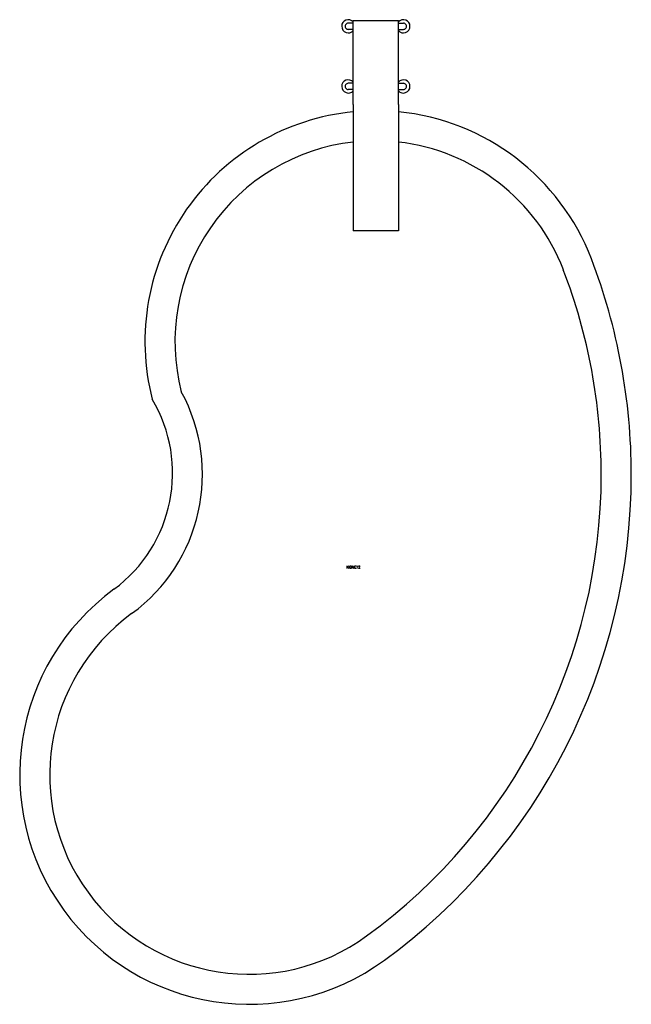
# Model space of a CAD drawing. Extents: x -139 to 105, y -178 to 215.
import ezdxf

# ---------------------------------------------------------------- set-up
doc = ezdxf.new("R2010")
doc.units = 0
doc.header["$MEASUREMENT"] = 0
doc.layers.get('0').update_dxf_attribs({"linetype": 'CONTINUOUS'})
doc.layers.add('55', color=7, linetype='CONTINUOUS')
doc.styles.add('ROMANS', font='ROMANS')

msp = doc.modelspace()

# ---------------------------------------------------------------- linework, layer by layer
at = {"color": 7, "linetype": 'CONTINUOUS'}
for centre, radius, start, end in [((2.927643, 86.486725), 92.198639, 95.601883, 194.42305), ((2.927514, 86.486595), 92.198776, 21.000029, 84.398087), ((2.927634, 86.486725), 80.198631, 96.44339, 194.42305), ((2.927542, 86.48661), 80.198753, 21.000029, 83.55658), ((-135.079224, 33.510925), 240.006851, 0, 20.999975), ((-135.078934, 33.51096), 228.006561, 359.999969, 20.999994), ((-135.815491, 33.993782), 57.595531, 306.408844, 30.842587), ((-135.079117, 33.510876), 68.770645, 306.100006, 28.675997), ((-135.079147, 33.510937), 228.00676, 306.100006, 359.999969), ((-135.079147, 33.510937), 240.006775, 306.100006, 359.999969), ((-47.649044, -86.385651), 91.618011, 126.100014, 306.100006), ((-47.649048, -86.385658), 79.618019, 126.100014, 306.100006)]:
    msp.add_arc(centre, radius, start, end, dxfattribs=at)
at = {"layer": '55', "color": 7, "linetype": 'CONTINUOUS'}
for p, q in [((-6.072384, 213.632584), (-8.072262, 213.632584)), ((-6.072384, 214.68544), (11.927616, 214.68544)), ((-6.072384, 181.108017), (-6.072384, 214.68544)), ((11.927616, 181.108017), (11.927616, 214.68544)), ((11.927616, 213.632584), (13.927616, 213.632584)), ((-6.072384, 211.132553), (-8.072262, 211.132553)), ((11.927616, 211.132553), (13.927616, 211.132553)), ((-6.072384, 189.632584), (-8.072262, 189.632584)), ((11.927616, 189.632584), (13.927616, 189.632584)), ((-6.072384, 187.132553), (-8.072262, 187.132553)), ((11.927616, 187.132553), (13.927616, 187.132553)), ((-6.072384, 181.108017), (-6.072384, 130.685349)), ((11.927616, 181.108017), (11.927616, 130.685349)), ((11.927616, 130.685349), (-6.072384, 130.685349))]:
    msp.add_line(p, q, dxfattribs=at)
for centre, radius, start, end in [((-8.07236, 212.382553), 2.635812, 40.644085, 319.842957), ((-8.072395, 212.382553), 1.250031, 89.993881, 270.006104), ((13.92766, 212.382538), 2.635874, 220.155823, 139.356628), ((13.927629, 212.382568), 1.250015, 269.99942, 90.000572), ((-8.07236, 188.382553), 2.635812, 40.644085, 319.842957), ((-8.072402, 188.382568), 1.250015, 89.993576, 270.006409), ((13.92766, 188.382538), 2.635874, 220.155823, 139.356628), ((13.927634, 188.382568), 1.250015, 269.999176, 90.000832)]:
    msp.add_arc(centre, radius, start, end, dxfattribs=at)

# ---------------------------------------------------------------- texts
at = {"style": 'ROMANS', "flags": 5}
msp.add_attdef('KIDNEY2', (-8.771633, -4.008987), '$', height=1, dxfattribs=at)

doc.saveas('drawing.dxf')
